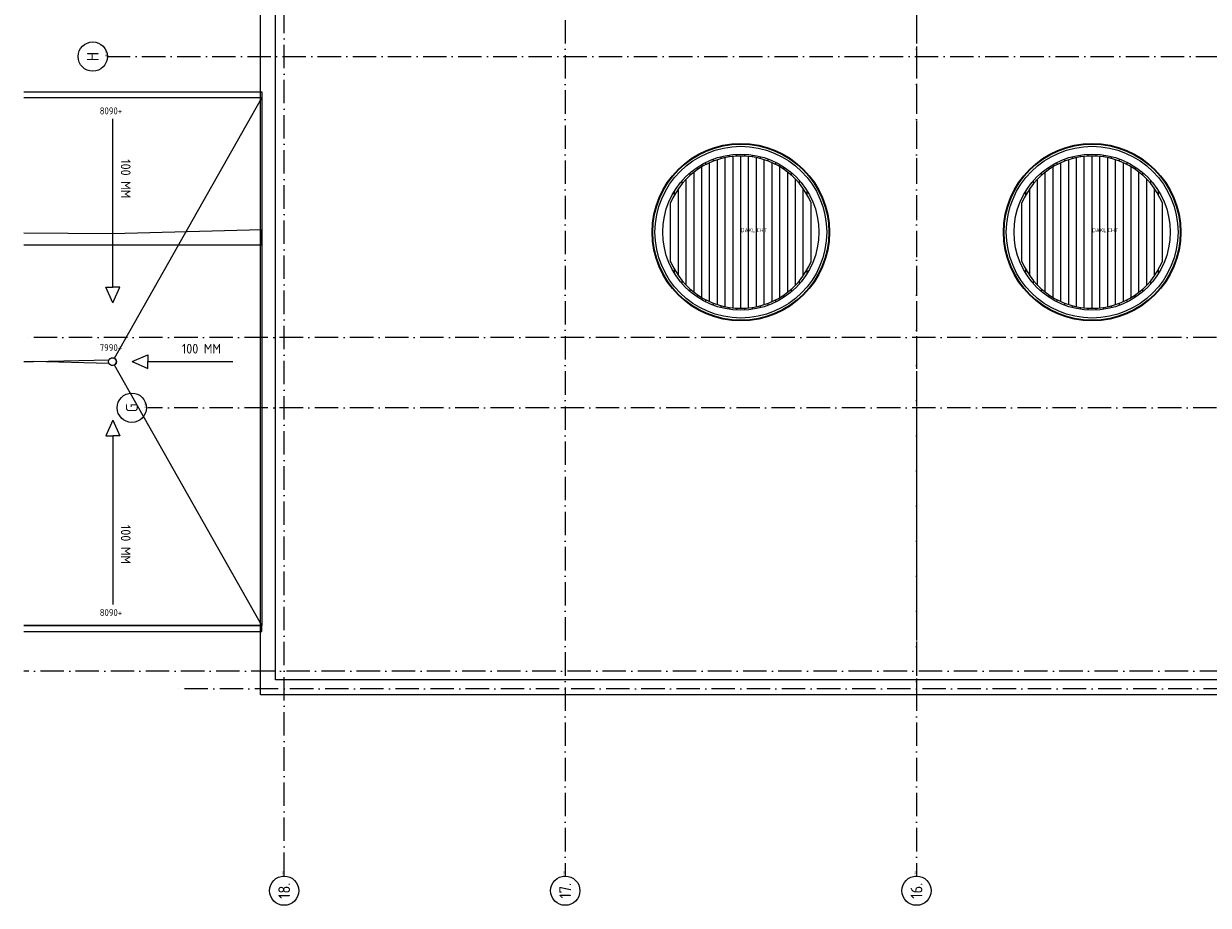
# Model space of a CAD drawing. Header units: millimetres. Extents: x 94282 to 245614, y 190 to 84290.
# Tile 2 of 18: x 94282 to 124631, y 36113 to 58706. Entities that reach past the tile are written whole.
import ezdxf
from ezdxf.enums import TextEntityAlignment as Align

# ---------------------------------------------------------------- set-up
doc = ezdxf.new("R2010")
doc.units = ezdxf.units.MM
doc.header["$LTSCALE"] = 100
doc.linetypes.add('DASHDOT', pattern=[9, 6, -1.5, 0, -1.5])
doc.linetypes.add('HIDDEN', pattern=[9.525, 6.35, -3.175])
for name, color, linetype in [('AB$1A---_ATTRIB035', 3, 'CONTINUOUS'), ('AL$1A---_ALGEMEEN', 8, 'CONTINUOUS'), ('AT$1A---_TEKST018', 1, 'CONTINUOUS'), ('AT$1A---_TEKST025', 2, 'CONTINUOUS')]:
    doc.layers.add(name, color=color, linetype=linetype)
doc.styles.get("Standard").update_dxf_attribs({"font": 'iso.shx'})

# ---------------------------------------------------------------- blocks, each defined once
blk = doc.blocks.new('DAKLICHT')
at = {"layer": 'AL$1A---_ALGEMEEN', "color": 0, "linetype": 'Continuous'}
for points in [[(-700, 1820), (-700, 1873)], [(-600, -1855), (-600, 1855)], [(-500, 1885), (-500, 1936)], [(-400, -1909), (-400, 1909)], [(-300, 1927), (-300, 1977)], [(-200, -1940), (-200, 1940)], [(-100, 1947), (-100, 1997)], [(0, -1950), (0, 1950)], [(100, 1947), (100, 1997)], [(200, -1940), (200, 1940)], [(300, 1927), (300, 1977)], [(400, -1909), (400, 1909)], [(500, 1885), (500, 1936)], [(600, -1855), (600, 1855)], [(700, 1820), (700, 1873)], [(-1300, 1453), (-1300, 1520)], [(-1200, -1537), (-1200, 1537)], [(-1100, 1610), (-1100, 1670)], [(-1000, -1674), (-1000, 1674)], [(-900, 1730), (-900, 1786)], [(-800, -1778), (-800, 1778)], [(800, -1778), (800, 1778)], [(900, 1730), (900, 1786)], [(1000, -1674), (1000, 1674)], [(1100, 1610), (1100, 1670)], [(1200, -1537), (1200, 1537)], [(1300, 1453), (1300, 1520)], [(-1500, 1246), (-1500, 1323)], [(-1400, -1357), (-1400, 1357)], [(1400, -1357), (1400, 1357)], [(1500, 1246), (1500, 1323)], [(-1700, 955), (-1700, 1054)], [(-1600, -1115), (-1600, 1115)], [(1600, -1115), (1600, 1115)], [(1700, 955), (1700, 1054)], [(-1800, -750), (-1800, 750)], [(1800, -750), (1800, 750)], [(-1700, -1054), (-1700, -955)], [(1700, -1054), (1700, -955)], [(-1500, -1323), (-1500, -1246)], [(-1300, -1520), (-1300, -1453)], [(1300, -1520), (1300, -1453)], [(1500, -1323), (1500, -1246)], [(-1100, -1670), (-1100, -1610)], [(-900, -1786), (-900, -1730)], [(-700, -1873), (-700, -1820)], [(700, -1873), (700, -1820)], [(900, -1786), (900, -1730)], [(1100, -1670), (1100, -1610)], [(-500, -1936), (-500, -1885)], [(-300, -1977), (-300, -1927)], [(-100, -1997), (-100, -1947)], [(100, -1997), (100, -1947)], [(300, -1977), (300, -1927)], [(500, -1936), (500, -1885)]]:
    blk.add_lwpolyline(points, dxfattribs=at)
for radius in [2273, 2255, 2200, 2000]:
    blk.add_circle((0, 0), radius, dxfattribs=at)
for start, end in [(22.6199, 157.3801), (202.6199, 337.3801)]:
    blk.add_arc((0, 0), 1950, start, end, dxfattribs=at)
at = {"layer": 'AT$1A---_TEKST018', "linetype": 'Continuous'}
blk.add_text('DAKLICHT', height=100, dxfattribs=at).set_placement((0, 0))
blk = doc.blocks.new('1010')
at = {"layer": 'AL$1A---_ALGEMEEN', "color": 0, "linetype": 'Continuous'}
blk.add_circle((0, 750), 750, dxfattribs=at)
blk.add_attdef('STR-NAAM', text='', height=600, rotation=360, dxfattribs=at).set_placement((0, 750), align=Align.MIDDLE)
at = {"layer": 'AT$1A---_TEKST018', "linetype": 'Continuous'}
blk.add_text('1010', height=100, dxfattribs=at).set_placement((0, 0))
blk = doc.blocks.new('1011')
at = {"layer": 'AL$1A---_ALGEMEEN', "color": 0, "linetype": 'Continuous'}
blk.add_circle((-750, 0), 750, dxfattribs=at)
blk.add_attdef('STR-NAAM', text='', height=600, rotation=360, dxfattribs=at).set_placement((-750, 0), align=Align.MIDDLE)
at = {"layer": 'AT$1A---_TEKST018', "linetype": 'Continuous'}
blk.add_text('1011', height=100, dxfattribs=at).set_placement((0, 0))

msp = doc.modelspace()

# ---------------------------------------------------------------- linework, layer by layer
at = {"layer": 'AL$1A---_ALGEMEEN', "color": 1, "linetype": 'DASHDOT'}
for points in [[(100955, 36863), (100955, 80401)], [(108155, 80401), (108155, 36863)], [(117155, 80401), (117155, 36863)], [(96412, 57863), (241860, 57863)], [(241855, 50663), (94282, 50663)], [(241855, 48863), (97462, 48863)], [(188921, 42113), (94282, 42113)], [(186313, 41663), (98141, 41663)]]:
    msp.add_lwpolyline(points, dxfattribs=at)
at = {"layer": 'AL$1A---_ALGEMEEN', "linetype": 'Continuous'}
for points in [[(126086, 41503), (100345, 41503), (100345, 75873), (133965, 75873), (133965, 58183)], [(126086, 41893), (100735, 41893), (100735, 75483), (133575, 75483), (133575, 58183)], [(94282, 53042), (100385, 53042), (100385, 53422), (96557, 53322), (94282, 53339)]]:
    msp.add_lwpolyline(points, dxfattribs=at)
at = {"layer": 'AL$1A---_ALGEMEEN', "linetype": 'HIDDEN'}
msp.add_lwpolyline([(117155, 75263), (117155, 41663)], dxfattribs=at)
at = {"layer": 'AL$1A---_ALGEMEEN', "color": 8, "linetype": 'Continuous'}
for points in [[(94282, 56963), (100385, 56963), (100385, 56809), (94282, 56809)], [(100385, 56809), (94282, 56809)], [(96565, 51950), (96565, 56271)], [(96565, 51550), (96389, 51950), (96565, 51950)], [(96565, 51550), (96741, 51950), (96565, 51950)], [(97059, 50046), (97459, 50222), (97459, 50046)], [(97059, 50046), (97459, 49870), (97459, 50046)], [(97459, 50046), (99636, 50046)], [(96565, 48543), (96389, 48143), (96565, 48143)], [(96565, 48543), (96741, 48143), (96565, 48143)], [(96565, 48143), (96565, 43821)], [(94282, 43129), (100385, 43129), (100385, 43283), (94282, 43283)]]:
    msp.add_lwpolyline(points, dxfattribs=at)
for points in [[(94282, 50049), (94530, 50046), (96469, 50093, -0.424409), (96607, 50133), (100385, 56809)], [(96607, 49959, -0.424409), (96469, 50000), (94530, 50046), (94282, 50043, -0.424409)], [(94282, 43283), (100385, 43283), (96607, 49959, -0.424409)]]:
    msp.add_lwpolyline(points, format="xyb", dxfattribs=at)
msp.add_lwpolyline([(100385, 56809), (100385, 43283), (96607, 49959, 0.270012), (96657, 50046, 0.270012), (96607, 50133)], format="xyb", close=True, dxfattribs=at)
msp.add_circle((96557, 50046), 100, dxfattribs=at)

# ---------------------------------------------------------------- block references
at = {"layer": 'AL$1A---_ALGEMEEN', "color": 1, "linetype": 'DASHDOT'}
ref = msp.add_blockref('1010', (96427, 57863), dxfattribs=dict(at, xscale=0.5, yscale=0.5, zscale=0.5, rotation=90))
ref.add_attrib('STR-NAAM', 'H', dxfattribs={"layer": 'AB$1A---_ATTRIB035', "linetype": 'Continuous', "height": 300, "rotation": 90}).set_placement((96052, 57863), align=Align.MIDDLE)
at = {"layer": 'AL$1A---_ALGEMEEN', "linetype": 'Continuous'}
for p in [(112655, 53363), (121655, 53363)]:
    msp.add_blockref('DAKLICHT', p, dxfattribs=at)
at = {"layer": 'AL$1A---_ALGEMEEN', "color": 1, "linetype": 'DASHDOT'}
ref = msp.add_blockref('1010', (97427, 48863), dxfattribs=dict(at, xscale=0.5, yscale=0.5, zscale=0.5, rotation=90))
ref.add_attrib('STR-NAAM', 'G', dxfattribs={"layer": 'AB$1A---_ATTRIB035', "linetype": 'Continuous', "height": 300, "rotation": 90}).set_placement((97052, 48863), align=Align.MIDDLE)
ref = msp.add_blockref('1011', (100955, 36863), dxfattribs=dict(at, xscale=0.5, yscale=0.5, zscale=0.5, rotation=90))
ref.add_attrib('STR-NAAM', '18.', dxfattribs={"layer": 'AB$1A---_ATTRIB035', "linetype": 'Continuous', "height": 300, "rotation": 90}).set_placement((100955, 36488), align=Align.MIDDLE)
ref = msp.add_blockref('1011', (108155, 36863), dxfattribs=dict(at, xscale=0.5, yscale=0.5, zscale=0.5, rotation=90))
ref.add_attrib('STR-NAAM', '17.', dxfattribs={"layer": 'AB$1A---_ATTRIB035', "linetype": 'Continuous', "height": 300, "rotation": 90}).set_placement((108155, 36488), align=Align.MIDDLE)
ref = msp.add_blockref('1011', (117155, 36863), dxfattribs=dict(at, xscale=0.5, yscale=0.5, zscale=0.5, rotation=90))
ref.add_attrib('STR-NAAM', '16.', dxfattribs={"layer": 'AB$1A---_ATTRIB035', "linetype": 'Continuous', "height": 300, "rotation": 90}).set_placement((117155, 36488), align=Align.MIDDLE)

# ---------------------------------------------------------------- texts
at = {"layer": 'AT$1A---_TEKST018', "color": 8, "linetype": 'Continuous', "char_height": 180, "width": 578.42, "attachment_point": 1}
for s, insert in [('8090+', (96230, 56560)), ('7990+', (96230, 50495)), ('8090+', (96230, 43705))]:
    msp.add_mtext(s, dxfattribs=dict(at, insert=insert))
at = {"layer": 'AT$1A---_TEKST025', "color": 8, "linetype": 'Continuous', "char_height": 250, "width": 1902.82, "rotation": 270}
for insert, attachment_point in [((97021, 55232), 1), ((97021, 44860), 3)]:
    msp.add_mtext('100 MM', dxfattribs=dict(at, insert=insert, attachment_point=attachment_point))
at = {"layer": 'AT$1A---_TEKST025', "color": 8, "linetype": 'Continuous', "insert": (99336, 50502), "char_height": 250, "width": 1902.82, "attachment_point": 3}
msp.add_mtext('100 MM', dxfattribs=at)

doc.saveas('drawing.dxf')
